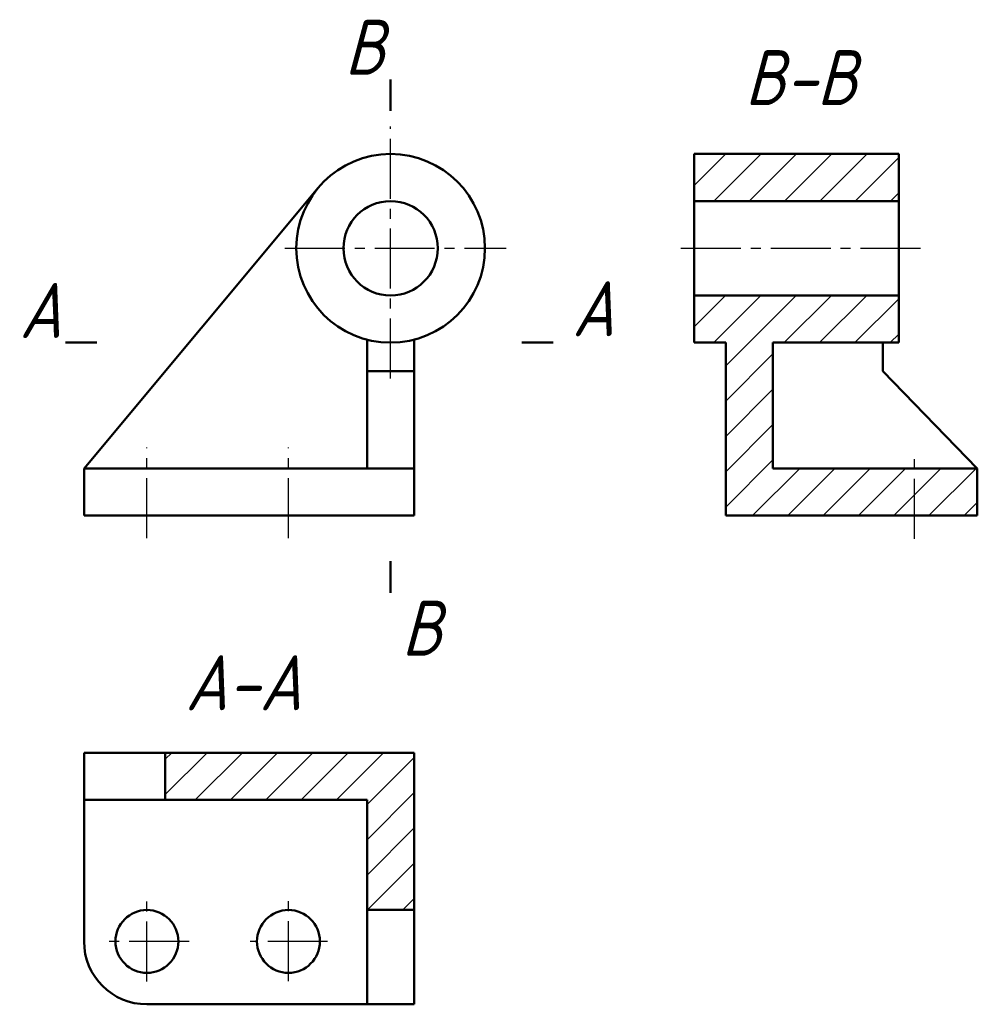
# Model space of a CAD drawing. Header units: millimetres. Extents: x 95.3 to 156.2, y 34.5 to 97.1.
import ezdxf

# ---------------------------------------------------------------- set-up
doc = ezdxf.new("R2010")
doc.units = ezdxf.units.MM
doc.header["$LTSCALE"] = 0.4
doc.linetypes.add('CENTER2', pattern=[28.575, 19.05, -3.175, 3.175, -3.175])
doc.layers.add('剖面线层', color=7, linetype='Continuous')
doc.layers.add('尺寸层', color=221, linetype='Continuous')
doc.layers.add('点画线层', color=3, linetype='CENTER2', lineweight=25)
doc.layers.add('粗实线层', color=1, linetype='Continuous', lineweight=50)
doc.styles.add('工程斜体', font='gbeitc.shx', dxfattribs={"bigfont": 'gbcbig.shx'})

msp = doc.modelspace()

# ---------------------------------------------------------------- hatches: boundary and pattern name
at = {"layer": '剖面线层', "ltscale": 0.5}
h = msp.add_hatch(dxfattribs=at)
h.set_pattern_fill('ANSI31', scale=0.5, style=0)
h.paths.add_polyline_path([(151.204, 88.573), (138.204, 88.573), (138.204, 85.573), (151.204, 85.573)])
h.paths.add_polyline_path([(151.204, 79.573), (138.204, 79.573), (138.204, 76.573), (140.204, 76.573), (140.204, 65.573), (152.204, 65.573), (152.204, 68.573), (143.204, 68.573), (143.204, 76.573), (151.204, 76.573)])
h.paths.add_polyline_path([(156.204, 68.573), (152.204, 68.573), (152.204, 65.573), (156.204, 65.573)])
h = msp.add_hatch(dxfattribs=at)
h.set_pattern_fill('ANSI31', scale=0.5, style=0)
h.set_pattern_definition([(45, (0, -5.0814), (-1.122532, 1.122532), [])])
h.paths.add_polyline_path([(117.386, 47.492), (117.386, 40.492), (120.386, 40.492), (120.386, 50.492), (104.553, 50.492), (104.553, 47.492)])

# ---------------------------------------------------------------- linework, layer by layer
at = {"layer": '点画线层', "color": 7, "ltscale": 0.5}
for p, q in [((118.886, 74.297), (118.886, 90.328)), ((112.161, 82.573), (126.228, 82.573)), ((137.352, 82.573), (152.995, 82.573)), ((103.386, 64.144), (103.386, 69.895)), ((112.386, 64.144), (112.386, 69.895)), ((152.204, 64.092), (152.204, 69.71)), ((103.386, 35.946), (103.386, 41.318)), ((112.386, 35.963), (112.386, 41.272)), ((106.074, 38.492), (100.781, 38.492)), ((114.876, 38.492), (109.951, 38.492))]:
    msp.add_line(p, q, dxfattribs=at)
at = {"layer": '粗实线层', "color": 7, "ltscale": 0.5}
for p, q in [((118.886, 93.318), (118.886, 91.318)), ((138.204, 76.573), (138.204, 88.573)), ((138.204, 88.573), (151.204, 88.573)), ((151.204, 76.573), (151.204, 88.573)), ((99.386, 68.573), (114.279, 86.418)), ((138.204, 85.573), (151.204, 85.573)), ((138.204, 79.573), (151.204, 79.573)), ((98.205, 76.579), (100.205, 76.579)), ((117.386, 68.573), (117.386, 76.764)), ((120.386, 65.573), (120.386, 76.764)), ((127.232, 76.579), (129.232, 76.579)), ((138.204, 76.573), (140.204, 76.573)), ((140.204, 65.573), (140.204, 76.573)), ((143.204, 68.573), (143.204, 76.573)), ((143.204, 76.573), (151.204, 76.573)), ((150.204, 76.573), (150.204, 74.764)), ((120.386, 74.764), (117.386, 74.764)), ((150.204, 74.764), (156.204, 68.573)), ((99.386, 65.573), (99.386, 68.573)), ((99.386, 68.573), (120.386, 68.573)), ((143.204, 68.573), (156.204, 68.573)), ((156.204, 68.573), (156.204, 65.573)), ((99.386, 65.573), (120.386, 65.573)), ((140.204, 65.573), (156.204, 65.573)), ((118.886, 62.666), (118.886, 60.666)), ((99.386, 50.492), (120.386, 50.492)), ((99.386, 38.492), (99.386, 50.492)), ((104.553, 50.492), (104.553, 47.492)), ((120.386, 50.492), (120.386, 34.492)), ((99.386, 47.492), (117.386, 47.492)), ((117.386, 47.492), (117.386, 34.492)), ((120.386, 40.492), (117.386, 40.492)), ((120.386, 34.492), (103.386, 34.492))]:
    msp.add_line(p, q, dxfattribs=at)
for centre, radius in [((118.886, 82.573), 6), ((118.886, 82.573), 3), ((103.386, 38.492), 2), ((112.386, 38.492), 2)]:
    msp.add_circle(centre, radius, dxfattribs=at)
msp.add_arc((103.386, 38.492), 4, 180, 270, dxfattribs=at)

# ---------------------------------------------------------------- texts
at = {"layer": '尺寸层', "color": 7, "ltscale": 0.5, "char_height": 3.5, "attachment_point": 1, "style": '工程斜体'}
for s, insert, width in [('B', (115.954, 97.112), 3.54921), ('B-B', (141.418, 95.18), 7.25314), ('A', (95.273, 80.373), 3.54921), ('A', (130.43, 80.483), 3.54921), ('B', (119.579, 60.165), 3.54921), ('A-A', (105.826, 56.694), 7.25314)]:
    msp.add_mtext(s, dxfattribs=dict(at, insert=insert, width=width))

doc.saveas('drawing.dxf')
